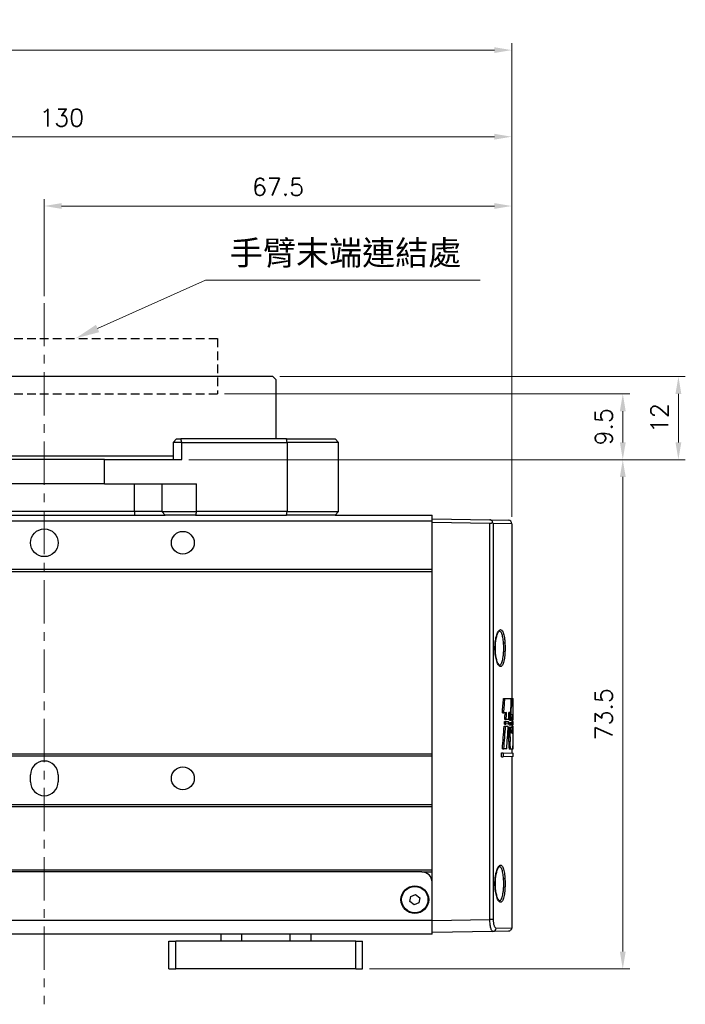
# Model space of a CAD drawing. Header units: inches. Extents: x 0 to 5766, y -2164 to 1330.
# Tile 48 of 210: x 4326 to 4422, y -1992 to -1850. Entities that reach past the tile are written whole.
import ezdxf

# ---------------------------------------------------------------- set-up
doc = ezdxf.new("R2010")
doc.units = ezdxf.units.IN
doc.header["$MEASUREMENT"] = 0
doc.linetypes.add('CENTER', pattern=[2, 1.25, -0.25, 0.25, -0.25])
doc.linetypes.add('HIDDEN', pattern=[0.375, 0.25, -0.125])
for name, color, linetype, lineweight in [('AM_5', 3, 'Continuous', 15), ('AM_7', 4, 'CENTER', 15), ('可見 (ISO)', 7, 'Continuous', 25), ('窄部可見 (ISO)', 7, 'Continuous', 25)]:
    doc.layers.add(name, color=color, linetype=linetype, lineweight=lineweight)
doc.styles.get("Standard").update_dxf_attribs({"font": 'arial.ttf'})
doc.styles.add('尺寸標註', font='romans.shx', dxfattribs={"bigfont": 'CHINESET.SHX'})
doc.dimstyles.new('CNS1$0', dxfattribs={"dimtxt": 2.5, "dimasz": 2.5, "dimexe": 1, "dimexo": 1, "dimgap": 1.5, "dimtad": 1, "dimtoh": 1, "dimdec": 1, "dimdsep": 46, "dimtxsty": '尺寸標註', "dimcen": 0, "dimclrd": 2, "dimclre": 2, "dimclrt": 1, "dimadec": 0, "dimazin": 2, "dimtp": 0.1, "dimtm": 0.1, "dimtfac": 0.71, "dimtdec": 1, "dimtmove": 0, "dimatfit": 0, "dimfxl": 0, "dimlwd": 13, "dimlwe": 13, "dimarcsym": 0})

# ---------------------------------------------------------------- blocks, each defined once
blk = doc.blocks.new('*S388')
at = {"layer": 'AM_5', "color": 7}
for p, q in [((10226.38, -457.09), (10210.79, -464.07)), ((10266.01, -457.09), (10226.38, -457.09))]:
    blk.add_line(p, q, dxfattribs=at)
at = {"layer": 'AM_5', "color": 7, "linetype": 'Continuous'}
blk.add_trace([(10210.55, -463.54), (10211.03, -464.6), (10207.59, -465.5)], dxfattribs=at)
at = {"layer": 'AM_5', "color": 2, "insert": (10229.88, -455.34), "char_height": 3.5, "attachment_point": 7}
blk.add_mtext('{\\fPMingLiU|b0|i0|c136|p18;手臂末端連結處}', dxfattribs=at)
blk = doc.blocks.new('*D470')
at = {"layer": 'AM_5', "color": 2, "lineweight": 13}
for p, q in [((4329.47, -1889.49), (4329.47, -1875.49)), ((4396.97, -1921.34), (4396.97, -1875.49)), ((4331.97, -1876.49), (4394.47, -1876.49))]:
    blk.add_line(p, q, dxfattribs=at)
at = {"layer": 'AM_5', "color": 2}
for points in [[(4331.97, -1876.07), (4331.97, -1876.9), (4329.47, -1876.49)], [(4394.47, -1876.07), (4394.47, -1876.9), (4396.97, -1876.49)]]:
    blk.add_solid(points, dxfattribs=at)
at = {"layer": 'Defpoints', "color": 0}
for p in [(4396.97, -1876.49), (4329.47, -1890.49), (4396.97, -1922.34)]:
    blk.add_point(p, dxfattribs=at)
at = {"layer": 'AM_5', "color": 1, "insert": (4363.22, -1873.74), "char_height": 2.5, "attachment_point": 5, "style": '尺寸標註'}
blk.add_mtext('67.5', dxfattribs=at)
blk = doc.blocks.new('*D471')
at = {"layer": 'AM_5', "color": 2, "lineweight": 13}
for p, q in [((4267.02, -1921.06), (4267.02, -1865.49)), ((4396.97, -1921.34), (4396.97, -1865.49)), ((4269.52, -1866.49), (4394.47, -1866.49))]:
    blk.add_line(p, q, dxfattribs=at)
at = {"layer": 'AM_5', "color": 2}
for points in [[(4269.52, -1866.07), (4269.52, -1866.9), (4267.02, -1866.49)], [(4394.47, -1866.07), (4394.47, -1866.9), (4396.97, -1866.49)]]:
    blk.add_solid(points, dxfattribs=at)
at = {"layer": 'Defpoints', "color": 0}
for p in [(4396.97, -1866.49), (4267.02, -1922.06), (4396.97, -1922.34)]:
    blk.add_point(p, dxfattribs=at)
at = {"layer": 'AM_5', "color": 1, "insert": (4331.99, -1863.74), "char_height": 2.5, "attachment_point": 5, "style": '尺寸標註'}
blk.add_mtext('130', dxfattribs=at)
blk = doc.blocks.new('*D472')
at = {"layer": 'AM_5', "color": 2, "lineweight": 13}
for p, q in [((4236.45, -1924.95), (4236.45, -1852.99)), ((4396.97, -1921.34), (4396.97, -1852.99)), ((4394.47, -1853.99), (4238.95, -1853.99))]:
    blk.add_line(p, q, dxfattribs=at)
at = {"layer": 'AM_5', "color": 2}
for points in [[(4238.95, -1853.57), (4238.95, -1854.4), (4236.45, -1853.99)], [(4394.47, -1853.57), (4394.47, -1854.4), (4396.97, -1853.99)]]:
    blk.add_solid(points, dxfattribs=at)
at = {"layer": 'Defpoints', "color": 0}
for p in [(4236.45, -1853.99), (4396.97, -1922.34), (4236.45, -1925.95)]:
    blk.add_point(p, dxfattribs=at)
at = {"layer": 'AM_5', "color": 1, "insert": (4316.71, -1851.24), "char_height": 2.5, "attachment_point": 5, "style": '尺寸標註'}
blk.add_mtext('160.5', dxfattribs=at)
blk = doc.blocks.new('*D477')
at = {"layer": 'AM_5', "color": 2, "lineweight": 13}
for p, q in [((4350.32, -1913.1), (4414, -1913.1)), ((4413, -1984.1), (4413, -1915.6)), ((4376.44, -1986.6), (4414, -1986.6))]:
    blk.add_line(p, q, dxfattribs=at)
at = {"layer": 'AM_5', "color": 2}
for points in [[(4412.58, -1915.6), (4413.42, -1915.6), (4413, -1913.1)], [(4412.58, -1984.1), (4413.42, -1984.1), (4413, -1986.6)]]:
    blk.add_solid(points, dxfattribs=at)
at = {"layer": 'Defpoints', "color": 0}
for p in [(4349.32, -1913.1), (4413, -1913.1), (4375.44, -1986.6)]:
    blk.add_point(p, dxfattribs=at)
at = {"layer": 'AM_5', "color": 1, "insert": (4410.25, -1949.85), "char_height": 2.5, "attachment_point": 5, "rotation": 90, "style": '尺寸標註'}
blk.add_mtext('73.5', dxfattribs=at)
blk = doc.blocks.new('*D479')
at = {"layer": 'AM_5', "color": 2, "lineweight": 13}
for p, q in [((4355.47, -1903.6), (4414, -1903.6)), ((4413, -1910.6), (4413, -1906.1)), ((4350.32, -1913.1), (4414, -1913.1))]:
    blk.add_line(p, q, dxfattribs=at)
at = {"layer": 'AM_5', "color": 2}
for points in [[(4412.58, -1906.1), (4413.42, -1906.1), (4413, -1903.6)], [(4412.58, -1910.6), (4413.42, -1910.6), (4413, -1913.1)]]:
    blk.add_solid(points, dxfattribs=at)
at = {"layer": 'Defpoints', "color": 0}
for p in [(4354.47, -1903.6), (4413, -1903.6), (4349.32, -1913.1)]:
    blk.add_point(p, dxfattribs=at)
at = {"layer": 'AM_5', "color": 1, "insert": (4410.25, -1908.35), "char_height": 2.5, "attachment_point": 5, "rotation": 90, "style": '尺寸標註'}
blk.add_mtext('9.5', dxfattribs=at)
blk = doc.blocks.new('*D480')
at = {"layer": 'AM_5', "color": 2, "lineweight": 13}
for p, q in [((4363.47, -1901.1), (4422.03, -1901.1)), ((4421.03, -1910.6), (4421.03, -1903.6)), ((4350.32, -1913.1), (4422.03, -1913.1))]:
    blk.add_line(p, q, dxfattribs=at)
at = {"layer": 'AM_5', "color": 2}
for points in [[(4420.61, -1903.6), (4421.45, -1903.6), (4421.03, -1901.1)], [(4420.61, -1910.6), (4421.45, -1910.6), (4421.03, -1913.1)]]:
    blk.add_solid(points, dxfattribs=at)
at = {"layer": 'Defpoints', "color": 0}
for p in [(4362.47, -1901.1), (4421.03, -1901.1), (4349.32, -1913.1)]:
    blk.add_point(p, dxfattribs=at)
at = {"layer": 'AM_5', "color": 1, "insert": (4418.28, -1907.1), "char_height": 2.5, "attachment_point": 5, "rotation": 90, "style": '尺寸標註'}
blk.add_mtext('12', dxfattribs=at)

msp = doc.modelspace()

# ---------------------------------------------------------------- linework, layer by layer
at = {"color": 7, "linetype": 'HIDDEN', "ltscale": 5}
for p, q in [((4304.47, -1895.598), (4354.47, -1895.598)), ((4354.47, -1895.598), (4354.47, -1903.598)), ((4304.47, -1903.598), (4354.47, -1903.598))]:
    msp.add_line(p, q, dxfattribs=at)
at = {"layer": 'AM_7', "ltscale": 5}
msp.add_line((4329.47, -1890.488), (4329.47, -1991.708), dxfattribs=at)
at = {"layer": '可見 (ISO)'}
for p, q in [((4362.47, -1901.098), (4296.47, -1901.098)), ((4362.47, -1901.098), (4362.97, -1901.598)), ((4362.97, -1910.098), (4362.97, -1901.598)), ((4348.563, -1910.098), (4348.063, -1910.598)), ((4349.322, -1910.598), (4348.063, -1910.598)), ((4348.063, -1910.598), (4348.063, -1913.098)), ((4348.563, -1910.098), (4349.192, -1910.098)), ((4364.428, -1910.098), (4349.192, -1910.098)), ((4349.322, -1910.598), (4364.558, -1910.598)), ((4364.428, -1910.098), (4371.47, -1910.098)), ((4371.97, -1910.598), (4364.558, -1910.598)), ((4371.97, -1910.598), (4371.47, -1910.098)), ((4371.97, -1920.598), (4371.97, -1910.598)), ((4348.063, -1912.598), (4310.877, -1912.598)), ((4338.14, -1913.098), (4320.799, -1913.098)), ((4338.14, -1913.098), (4349.322, -1913.098)), ((4338.14, -1916.598), (4320.799, -1916.598)), ((4338.14, -1916.598), (4351.434, -1916.598)), ((4342.47, -1920.598), (4316.47, -1920.598)), ((4316.47, -1921.098), (4342.47, -1921.098)), ((4346.434, -1920.598), (4342.47, -1920.598)), ((4342.47, -1921.098), (4346.93, -1921.098)), ((4346.434, -1920.598), (4351.434, -1920.598)), ((4351.304, -1921.098), (4346.93, -1921.098)), ((4351.304, -1921.098), (4364.428, -1921.098)), ((4364.558, -1920.598), (4351.434, -1920.598)), ((4371.47, -1921.098), (4364.428, -1921.098)), ((4364.558, -1920.598), (4371.97, -1920.598)), ((4371.97, -1920.598), (4371.47, -1921.098)), ((4371.47, -1921.098), (4385.47, -1921.098)), ((4385.47, -1921.92), (4385.47, -1921.098)), ((4272.47, -1921.92), (4385.47, -1921.92)), ((4385.47, -1921.648), (4393.812, -1921.794)), ((4385.47, -1928.92), (4385.47, -1921.92)), ((4393.812, -1922.294), (4385.47, -1922.148)), ((4393.812, -1921.794), (4396.478, -1921.84)), ((4396.97, -1922.34), (4396.97, -1947.587)), ((4272.47, -1928.92), (4385.47, -1928.92)), ((4272.47, -1929.22), (4385.47, -1929.22)), ((4385.47, -1929.22), (4385.47, -1928.92)), ((4385.47, -1955.548), (4385.47, -1929.22)), ((4395.771, -1947.566), (4395.977, -1947.57)), ((4395.977, -1947.57), (4396.894, -1947.586)), ((4396.894, -1947.586), (4397.041, -1947.588)), ((4397.041, -1947.588), (4397.168, -1947.59)), ((4397.17, -1950.562), (4397.17, -1947.724)), ((4395.609, -1949.623), (4395.817, -1949.619)), ((4396.221, -1949.612), (4395.817, -1949.619)), ((4396.818, -1949.602), (4396.563, -1949.606)), ((4396.852, -1948.746), (4396.91, -1948.746)), ((4395.926, -1950.871), (4396.131, -1950.874)), ((4395.949, -1950.597), (4396.154, -1950.593)), ((4396.131, -1950.874), (4396.491, -1950.88)), ((4396.511, -1950.587), (4396.154, -1950.593)), ((4396.627, -1951.02), (4396.829, -1951.024)), ((4396.636, -1950.722), (4396.838, -1950.718)), ((4396.829, -1951.024), (4397.027, -1951.027)), ((4397.035, -1950.715), (4396.838, -1950.718)), ((4396.97, -1950.716), (4396.97, -1951.026)), ((4396.97, -1950.889), (4397.155, -1950.892)), ((4397.027, -1951.027), (4397.121, -1951.029)), ((4397.035, -1950.715), (4397.125, -1950.713)), ((4397.136, -1949.826), (4397.056, -1949.827)), ((4397.121, -1951.029), (4397.169, -1951.03)), ((4397.17, -1950.713), (4397.125, -1950.713)), ((4395.873, -1951.549), (4396.079, -1951.552)), ((4395.898, -1951.254), (4396.104, -1951.251)), ((4396.079, -1951.552), (4396.45, -1951.559)), ((4396.47, -1951.244), (4396.104, -1951.251)), ((4396.6, -1951.699), (4396.802, -1951.702)), ((4396.613, -1951.379), (4396.815, -1951.376)), ((4396.802, -1951.702), (4397.009, -1951.706)), ((4397.018, -1951.372), (4396.815, -1951.376)), ((4396.97, -1951.373), (4396.97, -1951.705)), ((4396.97, -1951.568), (4397.151, -1951.571)), ((4396.985, -1952.585), (4397.093, -1952.587)), ((4397.009, -1951.706), (4397.109, -1951.708)), ((4397.018, -1951.372), (4397.116, -1951.37)), ((4397.109, -1951.708), (4397.168, -1951.709)), ((4397.169, -1951.369), (4397.116, -1951.37)), ((4396.528, -1953.783), (4396.731, -1953.783)), ((4396.539, -1953.122), (4396.741, -1953.123)), ((4395.504, -1955.419), (4395.712, -1955.422)), ((4395.504, -1955.98), (4395.504, -1955.419)), ((4395.621, -1954.857), (4395.829, -1954.854)), ((4395.712, -1955.422), (4397.17, -1955.448)), ((4395.712, -1955.422), (4395.712, -1955.977)), ((4396.248, -1954.847), (4395.829, -1954.854)), ((4396.856, -1954.889), (4396.655, -1954.893)), ((4397.109, -1954.885), (4396.857, -1954.889)), ((4396.97, -1954.887), (4396.97, -1955.444)), ((4397.119, -1954.831), (4397.169, -1954.83)), ((4272.47, -1955.548), (4385.47, -1955.548)), ((4272.47, -1955.848), (4385.47, -1955.848)), ((4385.47, -1955.848), (4385.47, -1955.548)), ((4385.47, -1962.848), (4385.47, -1955.848)), ((4395.504, -1955.98), (4395.712, -1955.977)), ((4397.17, -1955.951), (4395.712, -1955.977)), ((4396.97, -1955.955), (4396.97, -1980.656)), ((4397.17, -1955.951), (4397.17, -1955.448)), ((4327.47, -1959.598), (4327.47, -1958.598)), ((4331.47, -1958.598), (4331.47, -1959.598)), ((4272.47, -1962.848), (4385.47, -1962.848)), ((4272.47, -1963.148), (4385.47, -1963.148)), ((4385.47, -1963.148), (4385.47, -1962.848)), ((4385.47, -1972.298), (4385.47, -1963.148)), ((4272.47, -1972.298), (4385.47, -1972.298)), ((4385.47, -1972.548), (4385.47, -1972.298)), ((4383.97, -1972.598), (4273.97, -1972.598)), ((4383.97, -1972.598), (4385.47, -1972.598)), ((4385.296, -1973.398), (4385.47, -1973.398)), ((4385.47, -1974.098), (4385.47, -1972.548)), ((4385.47, -1979.598), (4385.47, -1974.098)), ((4382.27, -1976.869), (4382.385, -1976.127)), ((4382.385, -1976.127), (4383.085, -1975.856)), ((4383.085, -1975.856), (4383.67, -1976.327)), ((4383.67, -1976.327), (4383.554, -1977.069)), ((4382.854, -1977.34), (4382.27, -1976.869)), ((4383.554, -1977.069), (4382.854, -1977.34)), ((4385.47, -1981.598), (4385.47, -1979.598)), ((4385.47, -1981.598), (4272.47, -1981.598)), ((4354.937, -1981.598), (4354.937, -1982.598)), ((4367.937, -1981.598), (4367.937, -1982.598)), ((4394.243, -1981.195), (4385.47, -1981.348)), ((4396.478, -1981.156), (4394.243, -1981.195)), ((4347.437, -1982.598), (4348.437, -1982.598)), ((4347.437, -1986.598), (4347.437, -1982.598)), ((4374.437, -1982.598), (4348.437, -1982.598)), ((4374.437, -1982.598), (4375.437, -1982.598)), ((4375.437, -1986.598), (4375.437, -1982.598)), ((4347.437, -1986.598), (4348.437, -1986.598)), ((4374.437, -1986.598), (4348.437, -1986.598)), ((4374.437, -1986.598), (4375.437, -1986.598))]:
    msp.add_line(p, q, dxfattribs=at)
for centre, radius in [((4329.47, -1925.098), 2), ((4349.47, -1925.098), 1.65), ((4349.47, -1959.098), 1.65), ((4382.97, -1976.598), 2), ((4382.97, -1976.598), 1.9)]:
    msp.add_circle(centre, radius, dxfattribs=at)
for centre, radius, start, end in [((4396.47, -1922.34), 0.5, 0, 89), ((4329.47, -1958.598), 2, 0, 180), ((4329.47, -1959.598), 2, 180, 0), ((4383.97, -1974.098), 1.5, 0, 90)]:
    msp.add_arc(centre, radius, start, end, dxfattribs=at)
for centre, major_axis, ratio, start_param, end_param in [((4393.803, -1921.794), (-0.358, 0.361), 0.9656926, 2.3605575, 3.2249852), ((4393.802, -1922.292), (0.411, -0.41), 0.7015398, 0.9550093, 1.2984655), ((3957.245, -1915.025), (439.037, -24.838), 0.9510687, 6.2597951, 6.2647277), ((3955.171, -1915.008), (441.308, -24.967), 0.9510687, 6.2601882, 6.2650781), ((3920.694, -1934.808), (475.786, 26.917), 0.9510687, 6.1911294, 6.1955786), ((3942.125, -1919.629), (454.145, -25.884), 0.9518055, 6.2714205, 6.2736917), ((3940.045, -1919.616), (456.422, -26.014), 0.9518055, 6.2717561, 6.2740159), ((3921.53, -1929.477), (474.931, 27.069), 0.9518055, 6.1767435, 6.1789116), ((3920.578, -1931.285), (475.689, -27.112), 0.9518055, 0.0169445, 0.0194115), ((3918.595, -1931.283), (477.869, -27.237), 0.9518055, 0.0171422, 0.0214743), ((4351.223, -1918.41), (-0.937, 140.956), 0.3244763, 4.4750611, 4.4778587), ((4351.222, -1918.409), (-0.942, 141.575), 0.3244814, 4.4761251, 4.4788576), ((4351.214, -1929.193), (0.941, 141.587), 0.3245057, 4.5581689, 4.5607693), ((4351.221, -1931.245), (-0.938, 140.96), 0.3244832, 4.5669026, 4.5694745), ((4351.221, -1931.245), (-0.942, 141.577), 0.3244847, 4.567555, 4.5700652), ((4351.221, -1942.484), (0.942, 141.577), 0.3244841, 4.6517317, 4.654172), ((3909.189, -1942.43), (487.264, 27.772), 0.9518055, 6.2055425, 6.2074532), ((4351.217, -1941.92), (-0.943, 141.582), 0.3244971, 4.6434293, 4.6458465), ((3909.533, -1941.79), (486.921, -27.752), 0.9518055, 0.0405892, 0.0425009), ((4351.183, -1949.192), (-0.855, -223.309), 0.2058993, 1.5633552, 1.5639703), ((4351.22, -1953.16), (0.942, 141.578), 0.3244874, 4.7271983, 4.7295981), ((4351.22, -1953.181), (0.94, 142.854), 0.3215892, 4.7317837, 4.7328382), ((4351.22, -1918.054), (0.935, -142.232), 0.3215892, 1.3069512, 1.3309583), ((4351.22, -1918.054), (0.94, -142.854), 0.3215892, 1.3081431, 1.331987), ((3926.246, -1929.582), (470.215, 26.8), 0.9518055, 6.1669956, 6.1743384), ((3923.967, -1931.497), (472.303, -26.919), 0.9518055, 0.0117745, 0.0149373), ((3921.973, -1931.494), (474.494, -27.044), 0.9518055, 0.0119865, 0.0151288), ((3918.114, -1942.525), (478.365, 27.044), 0.9509983, 6.2017316, 6.2036599), ((3918.535, -1941.888), (477.944, -27.02), 0.9509983, 0.0358802, 0.0378106), ((3907.187, -1953.069), (489.264, -27.886), 0.9518055, 0.0627268, 0.0630213), ((3907.181, -1953.089), (489.269, 27.886), 0.9518055, 6.2218775, 6.2263323), ((3907.187, -1953.069), (489.264, -27.886), 0.9518055, 0.0560349, 0.0597896)]:
    msp.add_ellipse(centre, major_axis=major_axis, ratio=ratio, start_param=start_param, end_param=end_param, dxfattribs=at)
for points, knots in [([(4394.189, -1922.125), (4394.188, -1922.085), (4394.181, -1922.044), (4394.151, -1921.968), (4394.129, -1921.933), (4394.07, -1921.874), (4394.036, -1921.85), (4393.968, -1921.82), (4393.938, -1921.81), (4393.876, -1921.797), (4393.844, -1921.794), (4393.812, -1921.794)], [0.00000099, 0.00000099, 0.00000099, 0.00000099, 0.017029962, 0.017029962, 0.033281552, 0.033281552, 0.04744352, 0.04744352, 0.057327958, 0.057327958, 0.06696406, 0.06696406, 0.06696406, 0.06696406]), ([(4395.164, -1937.834), (4395.164, -1937.834), (4395.134, -1937.839), (4395.032, -1937.95), (4394.967, -1938.051), (4394.847, -1938.317), (4394.79, -1938.482), (4394.687, -1938.875), (4394.641, -1939.113), (4394.576, -1939.615), (4394.556, -1939.886), (4394.55, -1940.188), (4394.55, -1940.22), (4394.549, -1940.301), (4394.549, -1940.35), (4394.552, -1940.544), (4394.558, -1940.69), (4394.574, -1940.912), (4394.581, -1940.992), (4394.589, -1941.069)], [0.00254703, 0.00254703, 0.00254703, 0.00254703, 0.08006767, 0.08006767, 0.15834865, 0.15834865, 0.23395473, 0.23395473, 0.31607054, 0.31607054, 0.39717808, 0.39717808, 0.40688014, 0.40688014, 0.4214367, 0.4214367, 0.4652627, 0.4652627, 0.48989307, 0.48989307, 0.48989307, 0.48989307]), ([(4394.589, -1941.069), (4394.615, -1941.322), (4394.655, -1941.563), (4394.752, -1941.989), (4394.811, -1942.179), (4394.935, -1942.485), (4395.003, -1942.605), (4395.115, -1942.743), (4395.157, -1942.761), (4395.164, -1942.763), (4395.164, -1942.763), (4395.164, -1942.763)], [0, 0, 0, 0, 0.07984838, 0.07984838, 0.16037038, 0.16037038, 0.24225079, 0.24225079, 0.31971797, 0.31971797, 0.3306915, 0.3306915, 0.3306915, 0.3306915]), ([(4397.041, -1947.588), (4397.029, -1947.608), (4397.017, -1947.647), (4396.986, -1947.796), (4396.968, -1947.93), (4396.938, -1948.239), (4396.924, -1948.435), (4396.913, -1948.681), (4396.912, -1948.714), (4396.91, -1948.746)], [0.80890842, 0.80890842, 0.80890842, 0.80890842, 0.85368931, 0.85368931, 0.91955878, 0.91955878, 0.98523674, 0.98523674, 0.99498884, 0.99498884, 0.99498884, 0.99498884]), ([(4397.17, -1947.724), (4397.17, -1947.701), (4397.17, -1947.681), (4397.169, -1947.62), (4397.169, -1947.596), (4397.168, -1947.59)], [-0.197004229, -0.197004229, -0.197004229, -0.197004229, -0.184272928, -0.184272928, -0.151806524, -0.151806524, -0.151806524, -0.151806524]), ([(4396.528, -1953.783), (4396.527, -1953.824), (4396.527, -1953.866), (4396.527, -1954.03), (4396.531, -1954.162), (4396.544, -1954.406), (4396.555, -1954.516), (4396.578, -1954.692), (4396.593, -1954.768), (4396.624, -1954.869), (4396.64, -1954.893), (4396.655, -1954.893)], [-0.31062863, -0.31062863, -0.31062863, -0.31062863, -0.29852754, -0.29852754, -0.26127711, -0.26127711, -0.22402668, -0.22402668, -0.18650135, -0.18650135, -0.14897602, -0.14897602, -0.14897602, -0.14897602]), ([(4396.857, -1954.889), (4396.856, -1954.889), (4396.856, -1954.889), (4396.842, -1954.89), (4396.825, -1954.865), (4396.795, -1954.765), (4396.78, -1954.689), (4396.757, -1954.514), (4396.747, -1954.404), (4396.733, -1954.161), (4396.729, -1954.03), (4396.729, -1953.906), (4396.729, -1953.866), (4396.73, -1953.825), (4396.731, -1953.783)], [0.44533623, 0.44533623, 0.44533623, 0.44533623, 0.44589768, 0.44589768, 0.48328635, 0.48328635, 0.52067502, 0.52067502, 0.55779249, 0.55779249, 0.59490996, 0.59490996, 0.59490996, 0.60697894, 0.60697894, 0.60697894, 0.60697894]), ([(4397.109, -1954.885), (4397.115, -1954.862), (4397.12, -1954.829), (4397.134, -1954.695), (4397.141, -1954.561), (4397.151, -1954.252), (4397.155, -1954.057), (4397.157, -1953.824), (4397.157, -1953.806), (4397.157, -1953.787)], [-0.75477839, -0.75477839, -0.75477839, -0.75477839, -0.72170153, -0.72170153, -0.65608998, -0.65608998, -0.59058442, -0.59058442, -0.58499668, -0.58499668, -0.58499668, -0.58499668]), ([(4395.164, -1971.834), (4395.164, -1971.834), (4395.134, -1971.839), (4395.032, -1971.95), (4394.967, -1972.051), (4394.847, -1972.317), (4394.79, -1972.482), (4394.687, -1972.875), (4394.641, -1973.113), (4394.576, -1973.615), (4394.556, -1973.886), (4394.55, -1974.188), (4394.55, -1974.22), (4394.549, -1974.301), (4394.549, -1974.35), (4394.552, -1974.544), (4394.558, -1974.69), (4394.574, -1974.912), (4394.581, -1974.992), (4394.589, -1975.069)], [0.00254703, 0.00254703, 0.00254703, 0.00254703, 0.08006767, 0.08006767, 0.15834865, 0.15834865, 0.23395473, 0.23395473, 0.31607054, 0.31607054, 0.39717808, 0.39717808, 0.40688014, 0.40688014, 0.4214367, 0.4214367, 0.4652627, 0.4652627, 0.48989307, 0.48989307, 0.48989307, 0.48989307]), ([(4394.589, -1975.069), (4394.615, -1975.322), (4394.655, -1975.563), (4394.752, -1975.989), (4394.811, -1976.179), (4394.935, -1976.485), (4395.003, -1976.605), (4395.115, -1976.743), (4395.157, -1976.761), (4395.164, -1976.763), (4395.164, -1976.763), (4395.164, -1976.763)], [0, 0, 0, 0, 0.07984838, 0.07984838, 0.16037038, 0.16037038, 0.24225079, 0.24225079, 0.31971797, 0.31971797, 0.3306915, 0.3306915, 0.3306915, 0.3306915]), ([(4396.97, -1980.656), (4396.97, -1980.71), (4396.961, -1980.764), (4396.932, -1980.85), (4396.916, -1980.884), (4396.868, -1980.963), (4396.832, -1981.005), (4396.764, -1981.062), (4396.736, -1981.08), (4396.658, -1981.122), (4396.605, -1981.14), (4396.527, -1981.153), (4396.503, -1981.155), (4396.478, -1981.156)], [0, 0, 0, 0, 0.016139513, 0.016139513, 0.027264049, 0.027264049, 0.043672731, 0.043672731, 0.053661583, 0.053661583, 0.070096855, 0.070096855, 0.077400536, 0.077400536, 0.077400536, 0.077400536])]:
    msp.add_open_spline(points, degree=3, knots=knots, dxfattribs=at)
for points in [[(4396.528, -1953.783), (4396.53, -1953.564), (4396.534, -1953.343), (4396.539, -1953.122)], [(4396.741, -1953.123), (4396.736, -1953.344), (4396.732, -1953.565), (4396.731, -1953.783)]]:
    msp.add_open_spline(points, degree=3, dxfattribs=at)
at = {"layer": '窄部可見 (ISO)'}
for p, q in [((4349.322, -1910.598), (4349.192, -1910.098)), ((4349.322, -1913.098), (4349.322, -1910.598)), ((4364.558, -1910.598), (4364.428, -1910.098)), ((4364.558, -1910.598), (4364.558, -1920.598)), ((4338.14, -1916.598), (4338.14, -1913.098)), ((4342.47, -1920.598), (4342.47, -1916.598)), ((4346.434, -1916.598), (4346.434, -1920.598)), ((4351.434, -1920.598), (4351.434, -1916.598)), ((4342.47, -1920.598), (4342.47, -1921.098)), ((4346.434, -1920.598), (4346.93, -1921.098)), ((4351.434, -1920.598), (4351.304, -1921.098)), ((4364.428, -1921.098), (4364.558, -1920.598)), ((4393.812, -1979.453), (4393.812, -1922.294)), ((4396.97, -1922.34), (4394.274, -1922.294)), ((4394.274, -1922.294), (4394.274, -1979.453)), ((4385.47, -1979.598), (4272.47, -1979.598)), ((4385.47, -1979.598), (4393.812, -1979.453)), ((4394.274, -1979.453), (4393.812, -1979.453)), ((4394.709, -1980.695), (4396.97, -1980.656)), ((4357.937, -1981.598), (4357.937, -1982.598)), ((4364.937, -1981.598), (4364.937, -1982.598)), ((4348.437, -1986.598), (4348.437, -1982.598)), ((4374.437, -1986.598), (4374.437, -1982.598))]:
    msp.add_line(p, q, dxfattribs=at)
for centre, major_axis, ratio, start_param, end_param in [((4395.78, -1939.505), (0.2, 0.013), 0.2968777, 4.7102734, 6.064298), ((4394.39, -1941.09), (0.199, 0.021), 0.2957115, 5.9427253, 6.2831855), ((4395.78, -1973.505), (0.2, 0.013), 0.2968777, 4.7102734, 6.064298), ((4394.39, -1975.09), (0.199, 0.021), 0.2957115, 5.9427253, 6.2831855), ((4394.234, -1980.695), (0.009, -0.5), 0.950581, 0, 1.5542054)]:
    msp.add_ellipse(centre, major_axis=major_axis, ratio=ratio, start_param=start_param, end_param=end_param, dxfattribs=at)
for points, knots in [([(4394.58, -1941.09), (4394.562, -1940.921), (4394.55, -1940.748), (4394.544, -1940.571), (4394.537, -1940.394), (4394.537, -1940.214), (4394.543, -1940.038), (4394.549, -1939.861), (4394.561, -1939.688), (4394.578, -1939.519), (4394.596, -1939.35), (4394.619, -1939.185), (4394.647, -1939.031), (4394.674, -1938.877), (4394.707, -1938.732), (4394.743, -1938.597), (4394.779, -1938.462), (4394.819, -1938.341), (4394.861, -1938.232), (4394.903, -1938.124), (4394.949, -1938.027), (4394.995, -1937.946), (4395.041, -1937.866), (4395.088, -1937.8), (4395.136, -1937.75), (4395.184, -1937.7), (4395.233, -1937.666), (4395.28, -1937.648), (4395.328, -1937.63), (4395.375, -1937.629), (4395.421, -1937.644), (4395.513, -1937.675), (4395.598, -1937.771), (4395.674, -1937.931), (4395.712, -1938.012), (4395.747, -1938.106), (4395.778, -1938.214), (4395.81, -1938.323), (4395.839, -1938.447), (4395.865, -1938.581), (4395.89, -1938.716), (4395.912, -1938.86), (4395.93, -1939.015), (4395.949, -1939.169), (4395.964, -1939.335), (4395.975, -1939.505)], [0.016662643, 0.016662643, 0.016662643, 0.016662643, 0.0171958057, 0.0171958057, 0.0171958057, 0.0177299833, 0.0177299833, 0.0177299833, 0.0182670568, 0.0182670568, 0.0182670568, 0.0188043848, 0.0188043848, 0.0188043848, 0.0193421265, 0.0193421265, 0.0193421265, 0.0198803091, 0.0198803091, 0.0198803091, 0.0204189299, 0.0204189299, 0.0204189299, 0.0209578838, 0.0209578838, 0.0209578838, 0.0214970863, 0.0214970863, 0.0214970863, 0.0220363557, 0.0220363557, 0.0220363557, 0.0231145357, 0.0231145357, 0.0231145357, 0.0236531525, 0.0236531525, 0.0236531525, 0.0241909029, 0.0241909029, 0.0241909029, 0.0247286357, 0.0247286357, 0.0247286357, 0.0252663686, 0.0252663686, 0.0252663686, 0.0252663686]), ([(4395.783, -1939.564), (4395.773, -1939.422), (4395.76, -1939.282), (4395.727, -1939.02), (4395.709, -1938.896), (4395.665, -1938.664), (4395.64, -1938.555), (4395.586, -1938.36), (4395.556, -1938.273), (4395.492, -1938.121), (4395.457, -1938.056), (4395.385, -1937.95), (4395.347, -1937.91), (4395.268, -1937.853), (4395.226, -1937.837), (4395.178, -1937.834), (4395.171, -1937.833), (4395.164, -1937.834)], [0.0084497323, 0.0084497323, 0.0084497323, 0.0084497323, 0.0088992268, 0.0088992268, 0.0093487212, 0.0093487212, 0.0097982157, 0.0097982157, 0.0102477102, 0.0102477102, 0.0106972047, 0.0106972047, 0.0111466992, 0.0111466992, 0.0115961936, 0.0115961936, 0.0116681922, 0.0116681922, 0.0116681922, 0.0116681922]), ([(4395.975, -1939.505), (4395.987, -1939.675), (4395.994, -1939.852), (4396.002, -1940.206), (4396.002, -1940.383), (4395.994, -1940.739), (4395.987, -1940.914), (4395.965, -1941.252), (4395.95, -1941.418), (4395.913, -1941.729), (4395.891, -1941.874), (4395.84, -1942.144), (4395.811, -1942.268), (4395.748, -1942.486), (4395.713, -1942.581), (4395.638, -1942.742), (4395.597, -1942.807), (4395.513, -1942.903), (4395.469, -1942.936), (4395.377, -1942.967), (4395.33, -1942.966), (4395.235, -1942.932), (4395.187, -1942.898), (4395.091, -1942.799), (4395.044, -1942.735), (4394.951, -1942.575), (4394.906, -1942.479), (4394.822, -1942.263), (4394.782, -1942.143), (4394.709, -1941.875), (4394.677, -1941.729), (4394.621, -1941.423), (4394.598, -1941.261), (4394.58, -1941.09)], [0.0080522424, 0.0080522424, 0.0080522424, 0.0080522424, 0.0085903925, 0.0085903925, 0.0091285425, 0.0091285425, 0.0096666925, 0.0096666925, 0.0102048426, 0.0102048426, 0.0107429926, 0.0107429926, 0.0112811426, 0.0112811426, 0.0118192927, 0.0118192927, 0.0123574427, 0.0123574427, 0.0128955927, 0.0128955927, 0.0134337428, 0.0134337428, 0.0139718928, 0.0139718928, 0.0145100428, 0.0145100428, 0.0150481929, 0.0150481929, 0.0155863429, 0.0155863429, 0.0161244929, 0.0161244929, 0.016662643, 0.016662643, 0.016662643, 0.016662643]), ([(4395.809, -1940.298), (4395.809, -1940.174), (4395.807, -1940.051), (4395.802, -1939.928), (4395.798, -1939.806), (4395.792, -1939.683), (4395.783, -1939.564)], [0.00770211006, 0.00770211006, 0.00770211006, 0.00770211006, 0.00807592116, 0.00807592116, 0.00807592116, 0.00844973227, 0.00844973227, 0.00844973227, 0.00844973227]), ([(4395.164, -1942.763), (4395.188, -1942.763), (4395.211, -1942.76), (4395.234, -1942.752), (4395.245, -1942.749), (4395.256, -1942.744), (4395.266, -1942.739), (4395.301, -1942.722), (4395.334, -1942.697), (4395.366, -1942.663), (4395.372, -1942.656), (4395.378, -1942.649), (4395.384, -1942.642), (4395.419, -1942.6), (4395.453, -1942.547), (4395.486, -1942.483), (4395.487, -1942.479), (4395.489, -1942.476), (4395.491, -1942.472), (4395.525, -1942.403), (4395.556, -1942.324), (4395.585, -1942.233), (4395.586, -1942.229), (4395.588, -1942.224), (4395.589, -1942.219), (4395.616, -1942.132), (4395.641, -1942.035), (4395.664, -1941.93), (4395.668, -1941.913), (4395.671, -1941.895), (4395.675, -1941.878), (4395.694, -1941.782), (4395.711, -1941.681), (4395.726, -1941.574), (4395.731, -1941.542), (4395.736, -1941.508), (4395.74, -1941.475), (4395.752, -1941.377), (4395.763, -1941.276), (4395.772, -1941.173), (4395.776, -1941.123), (4395.78, -1941.073), (4395.784, -1941.022), (4395.79, -1940.931), (4395.795, -1940.839), (4395.799, -1940.744), (4395.802, -1940.677), (4395.804, -1940.608), (4395.806, -1940.539), (4395.808, -1940.459), (4395.809, -1940.378), (4395.809, -1940.298)], [0.0037363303, 0.0037363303, 0.0037363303, 0.0037363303, 0.0039863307, 0.0039863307, 0.0039863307, 0.0041051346, 0.0041051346, 0.0041051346, 0.0044838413, 0.0044838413, 0.0044838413, 0.0045547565, 0.0045547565, 0.0045547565, 0.0049809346, 0.0049809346, 0.0049809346, 0.0050043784, 0.0050043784, 0.0050043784, 0.0054540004, 0.0054540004, 0.0054540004, 0.0054774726, 0.0054774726, 0.0054774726, 0.0059036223, 0.0059036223, 0.0059036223, 0.0059735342, 0.0059735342, 0.0059735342, 0.0063532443, 0.0063532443, 0.0063532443, 0.0064690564, 0.0064690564, 0.0064690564, 0.0068028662, 0.0068028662, 0.0068028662, 0.0069645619, 0.0069645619, 0.0069645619, 0.0072524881, 0.0072524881, 0.0072524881, 0.0074599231, 0.0074599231, 0.0074599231, 0.0077021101, 0.0077021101, 0.0077021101, 0.0077021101]), ([(4394.58, -1975.09), (4394.562, -1974.921), (4394.55, -1974.748), (4394.544, -1974.571), (4394.537, -1974.394), (4394.537, -1974.214), (4394.543, -1974.038), (4394.549, -1973.861), (4394.561, -1973.688), (4394.578, -1973.519), (4394.596, -1973.35), (4394.619, -1973.185), (4394.647, -1973.031), (4394.674, -1972.877), (4394.707, -1972.732), (4394.743, -1972.597), (4394.779, -1972.462), (4394.819, -1972.341), (4394.861, -1972.232), (4394.903, -1972.124), (4394.949, -1972.027), (4394.995, -1971.946), (4395.041, -1971.866), (4395.088, -1971.8), (4395.136, -1971.75), (4395.184, -1971.7), (4395.233, -1971.666), (4395.28, -1971.648), (4395.328, -1971.63), (4395.375, -1971.629), (4395.421, -1971.644), (4395.513, -1971.675), (4395.598, -1971.771), (4395.674, -1971.931), (4395.712, -1972.012), (4395.747, -1972.106), (4395.778, -1972.214), (4395.81, -1972.323), (4395.839, -1972.447), (4395.865, -1972.581), (4395.89, -1972.716), (4395.912, -1972.86), (4395.93, -1973.015), (4395.949, -1973.169), (4395.964, -1973.335), (4395.975, -1973.505)], [0.016662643, 0.016662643, 0.016662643, 0.016662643, 0.0171958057, 0.0171958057, 0.0171958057, 0.0177299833, 0.0177299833, 0.0177299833, 0.0182670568, 0.0182670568, 0.0182670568, 0.0188043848, 0.0188043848, 0.0188043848, 0.0193421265, 0.0193421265, 0.0193421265, 0.0198803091, 0.0198803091, 0.0198803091, 0.0204189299, 0.0204189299, 0.0204189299, 0.0209578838, 0.0209578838, 0.0209578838, 0.0214970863, 0.0214970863, 0.0214970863, 0.0220363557, 0.0220363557, 0.0220363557, 0.0231145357, 0.0231145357, 0.0231145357, 0.0236531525, 0.0236531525, 0.0236531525, 0.0241909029, 0.0241909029, 0.0241909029, 0.0247286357, 0.0247286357, 0.0247286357, 0.0252663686, 0.0252663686, 0.0252663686, 0.0252663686]), ([(4395.783, -1973.564), (4395.773, -1973.422), (4395.76, -1973.282), (4395.727, -1973.02), (4395.709, -1972.896), (4395.665, -1972.664), (4395.64, -1972.555), (4395.586, -1972.36), (4395.556, -1972.273), (4395.492, -1972.121), (4395.457, -1972.056), (4395.385, -1971.95), (4395.347, -1971.91), (4395.268, -1971.853), (4395.226, -1971.837), (4395.178, -1971.834), (4395.171, -1971.833), (4395.164, -1971.834)], [0.0084497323, 0.0084497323, 0.0084497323, 0.0084497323, 0.0088992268, 0.0088992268, 0.0093487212, 0.0093487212, 0.0097982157, 0.0097982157, 0.0102477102, 0.0102477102, 0.0106972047, 0.0106972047, 0.0111466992, 0.0111466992, 0.0115961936, 0.0115961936, 0.0116681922, 0.0116681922, 0.0116681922, 0.0116681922]), ([(4395.975, -1973.505), (4395.987, -1973.675), (4395.994, -1973.852), (4396.002, -1974.206), (4396.002, -1974.383), (4395.994, -1974.739), (4395.987, -1974.914), (4395.965, -1975.252), (4395.95, -1975.418), (4395.913, -1975.729), (4395.891, -1975.874), (4395.84, -1976.144), (4395.811, -1976.268), (4395.748, -1976.486), (4395.713, -1976.581), (4395.638, -1976.742), (4395.597, -1976.807), (4395.513, -1976.903), (4395.469, -1976.936), (4395.377, -1976.967), (4395.33, -1976.966), (4395.235, -1976.932), (4395.187, -1976.898), (4395.091, -1976.799), (4395.044, -1976.735), (4394.951, -1976.575), (4394.906, -1976.479), (4394.822, -1976.263), (4394.782, -1976.143), (4394.709, -1975.875), (4394.677, -1975.729), (4394.621, -1975.423), (4394.598, -1975.261), (4394.58, -1975.09)], [0.0080522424, 0.0080522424, 0.0080522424, 0.0080522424, 0.0085903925, 0.0085903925, 0.0091285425, 0.0091285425, 0.0096666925, 0.0096666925, 0.0102048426, 0.0102048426, 0.0107429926, 0.0107429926, 0.0112811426, 0.0112811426, 0.0118192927, 0.0118192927, 0.0123574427, 0.0123574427, 0.0128955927, 0.0128955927, 0.0134337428, 0.0134337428, 0.0139718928, 0.0139718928, 0.0145100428, 0.0145100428, 0.0150481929, 0.0150481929, 0.0155863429, 0.0155863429, 0.0161244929, 0.0161244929, 0.016662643, 0.016662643, 0.016662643, 0.016662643]), ([(4395.809, -1974.298), (4395.809, -1974.174), (4395.807, -1974.051), (4395.802, -1973.928), (4395.798, -1973.806), (4395.792, -1973.683), (4395.783, -1973.564)], [0.00770211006, 0.00770211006, 0.00770211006, 0.00770211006, 0.00807592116, 0.00807592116, 0.00807592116, 0.00844973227, 0.00844973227, 0.00844973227, 0.00844973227]), ([(4395.164, -1976.763), (4395.188, -1976.763), (4395.211, -1976.76), (4395.234, -1976.752), (4395.245, -1976.749), (4395.256, -1976.744), (4395.266, -1976.739), (4395.301, -1976.722), (4395.334, -1976.697), (4395.366, -1976.663), (4395.372, -1976.656), (4395.378, -1976.649), (4395.384, -1976.642), (4395.419, -1976.6), (4395.453, -1976.547), (4395.486, -1976.483), (4395.487, -1976.479), (4395.489, -1976.476), (4395.491, -1976.472), (4395.525, -1976.403), (4395.556, -1976.324), (4395.585, -1976.233), (4395.586, -1976.229), (4395.588, -1976.224), (4395.589, -1976.219), (4395.616, -1976.132), (4395.641, -1976.035), (4395.664, -1975.93), (4395.668, -1975.913), (4395.671, -1975.895), (4395.675, -1975.878), (4395.694, -1975.782), (4395.711, -1975.681), (4395.726, -1975.574), (4395.731, -1975.542), (4395.736, -1975.508), (4395.74, -1975.475), (4395.752, -1975.377), (4395.763, -1975.276), (4395.772, -1975.173), (4395.776, -1975.123), (4395.78, -1975.073), (4395.784, -1975.022), (4395.79, -1974.931), (4395.795, -1974.839), (4395.799, -1974.744), (4395.802, -1974.677), (4395.804, -1974.608), (4395.806, -1974.539), (4395.808, -1974.459), (4395.809, -1974.378), (4395.809, -1974.298)], [0.0037363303, 0.0037363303, 0.0037363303, 0.0037363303, 0.0039863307, 0.0039863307, 0.0039863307, 0.0041051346, 0.0041051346, 0.0041051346, 0.0044838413, 0.0044838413, 0.0044838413, 0.0045547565, 0.0045547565, 0.0045547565, 0.0049809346, 0.0049809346, 0.0049809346, 0.0050043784, 0.0050043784, 0.0050043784, 0.0054540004, 0.0054540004, 0.0054540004, 0.0054774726, 0.0054774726, 0.0054774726, 0.0059036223, 0.0059036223, 0.0059036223, 0.0059735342, 0.0059735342, 0.0059735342, 0.0063532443, 0.0063532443, 0.0063532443, 0.0064690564, 0.0064690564, 0.0064690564, 0.0068028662, 0.0068028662, 0.0068028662, 0.0069645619, 0.0069645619, 0.0069645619, 0.0072524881, 0.0072524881, 0.0072524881, 0.0074599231, 0.0074599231, 0.0074599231, 0.0077021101, 0.0077021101, 0.0077021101, 0.0077021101]), ([(4394.243, -1981.195), (4394.191, -1981.196), (4394.139, -1981.154), (4394.089, -1981.071), (4394.064, -1981.029), (4394.04, -1980.978), (4394.017, -1980.917), (4394.016, -1980.915), (4394.015, -1980.914), (4394.015, -1980.912), (4393.992, -1980.852), (4393.971, -1980.783), (4393.951, -1980.706), (4393.95, -1980.703), (4393.949, -1980.7), (4393.948, -1980.698), (4393.929, -1980.62), (4393.911, -1980.536), (4393.894, -1980.445), (4393.894, -1980.442), (4393.893, -1980.439), (4393.893, -1980.436), (4393.877, -1980.344), (4393.862, -1980.243), (4393.851, -1980.14), (4393.827, -1979.926), (4393.813, -1979.691), (4393.812, -1979.453)], [0, 0, 0, 0, 0.000685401, 0.000685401, 0.000685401, 0.001029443, 0.001029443, 0.001029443, 0.0010404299, 0.0010404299, 0.0010404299, 0.0013750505, 0.0013750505, 0.0013750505, 0.0013872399, 0.0013872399, 0.0013872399, 0.0017225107, 0.0017225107, 0.0017225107, 0.0017340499, 0.0017340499, 0.0017340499, 0.0020719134, 0.0020719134, 0.0020719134, 0.0027744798, 0.0027744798, 0.0027744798, 0.0027744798]), ([(4394.274, -1979.453), (4394.274, -1979.623), (4394.286, -1979.791), (4394.31, -1979.944), (4394.322, -1980.02), (4394.337, -1980.094), (4394.354, -1980.161), (4394.371, -1980.229), (4394.389, -1980.291), (4394.41, -1980.347), (4394.431, -1980.404), (4394.454, -1980.455), (4394.478, -1980.498), (4394.501, -1980.541), (4394.526, -1980.578), (4394.552, -1980.607), (4394.603, -1980.667), (4394.656, -1980.696), (4394.709, -1980.695)], [0, 0, 0, 0, 0.0005091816, 0.0005091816, 0.0005091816, 0.0007643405, 0.0007643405, 0.0007643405, 0.0010200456, 0.0010200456, 0.0010200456, 0.001276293, 0.001276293, 0.001276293, 0.0015329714, 0.0015329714, 0.0015329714, 0.0020471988, 0.0020471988, 0.0020471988, 0.0020471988])]:
    msp.add_open_spline(points, degree=3, knots=knots, dxfattribs=at)

# ---------------------------------------------------------------- block references
at = {"layer": 'AM_5', "color": 7}
msp.add_blockref('*S388', (-5873.624, -1430.098), dxfattribs=at)

# ---------------------------------------------------------------- dimensions: what is measured, and where the dimension line sits
at = {"layer": 'AM_5'}
for base, p1, p2, picture, middle in [((4236.45, -1853.988), (4396.97, -1922.34), (4236.45, -1925.948), '*D472', (4316.71, -1851.238)), ((4396.969717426, -1866.488068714), (4267.019717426, -1922.061742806), (4396.969717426, -1922.340151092), '*D471', (4331.994717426, -1863.738068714)), ((4396.97, -1876.488), (4329.47, -1890.488), (4396.97, -1922.34), '*D470', (4363.22, -1873.738))]:
    dim = msp.add_linear_dim(base=base, p1=p1, p2=p2, dimstyle='CNS1$0', override={"dimfxl": 4, "dimarcsym": 1}, dxfattribs=at)
    dim.commit()
    dim.dimension.update_dxf_attribs({"geometry": picture, "text_midpoint": middle})
for base, p1, p2, picture, middle in [((4421.029, -1901.098), (4349.322, -1913.098), (4362.47, -1901.098), '*D480', (4418.279, -1907.098)), ((4412.999, -1903.598), (4349.322, -1913.098), (4354.47, -1903.598), '*D479', (4410.249, -1908.348)), ((4412.999, -1913.098), (4375.437, -1986.598), (4349.322, -1913.098), '*D477', (4410.249, -1949.848))]:
    dim = msp.add_linear_dim(base=base, p1=p1, p2=p2, angle=90, dimstyle='CNS1$0', override={"dimtix": 1, "dimfxl": 4, "dimarcsym": 1}, dxfattribs=at)
    dim.commit()
    dim.dimension.update_dxf_attribs({"geometry": picture, "text_midpoint": middle})

doc.saveas('drawing.dxf')
